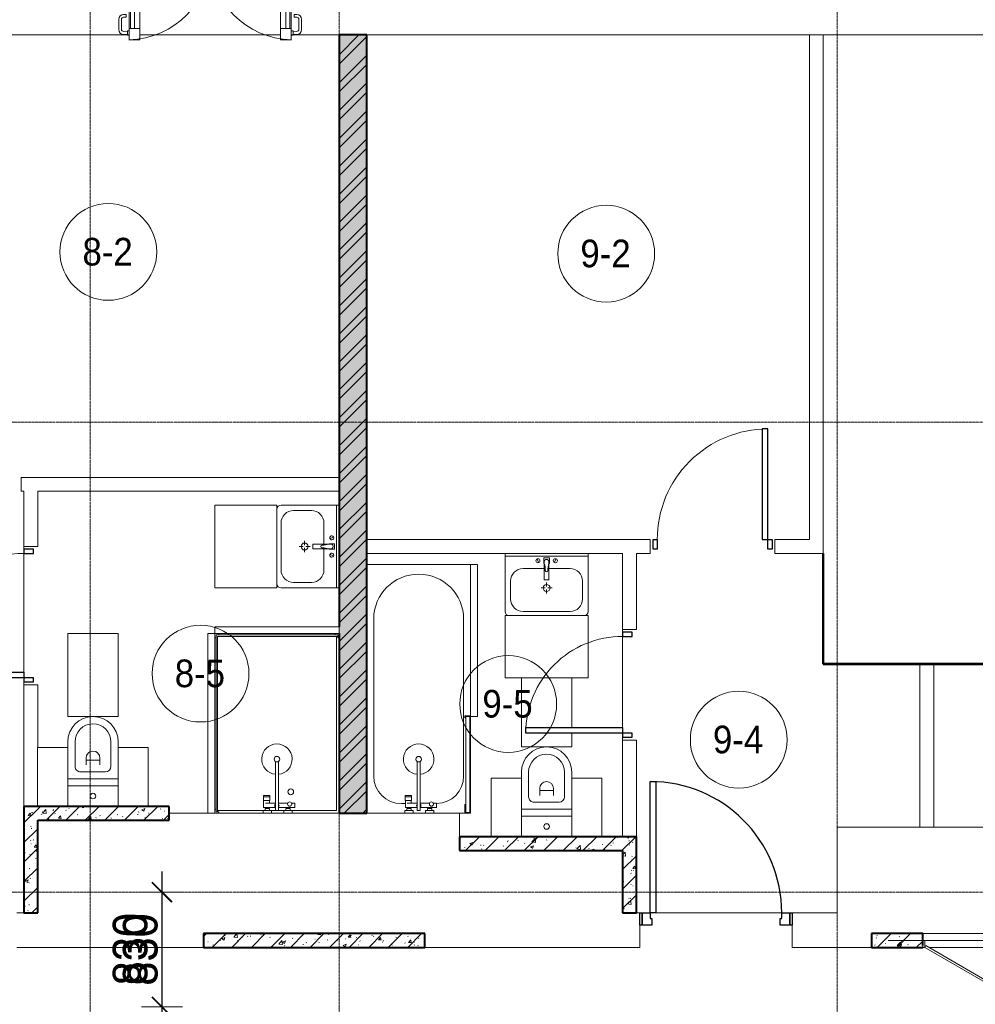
# Model space of a CAD drawing. Header units: millimetres. Extents: x 5617 to 106320, y 7718 to 217672.
# Tile 27 of 44: x 48077 to 54987, y 69989 to 77110. Entities that reach past the tile are written whole.
import ezdxf

# ---------------------------------------------------------------- set-up
doc = ezdxf.new("R2010")
doc.units = ezdxf.units.MM
doc.linetypes.add('ADSK_Линия сетки', pattern=[25, 20, -2.5, 0, -2.5])
doc.linetypes.add('Линия сетки', pattern=[25, 20, -2.5, 0, -2.5])
for name, color, linetype, lineweight in [('Двери', 7, 'Continuous', 18), ('Каркас несущий', 7, 'Continuous', 18), ('Каркас_Импост', 7, 'Continuous', 30), ('Марки помещений', 7, 'Continuous', 20), ('Мебель', 7, 'Continuous', 18), ('Монтажный зазор', 7, 'Continuous', 30), ('Оси', 7, 'Continuous', 9), ('Панели витража', 7, 'Continuous', 18), ('Панель', 7, 'Continuous', 30), ('Перекрытия', 7, 'Continuous', 18), ('Размеры', 7, 'Continuous', 9), ('Размеры-100', 7, 'Continuous', 9), ('Сантехнические приборы', 7, 'Continuous', 18), ('Стены', 7, 'Continuous', 18), ('Стены разрез', 7, 'Continuous', 40)]:
    doc.layers.add(name, color=color, linetype=linetype, lineweight=lineweight)
doc.styles.add('Arial', font='arial.ttf', dxfattribs={"width": 0.9, "height": 250})
doc.styles.add('Arial_4', font='arial.ttf', dxfattribs={"width": 0.9, "height": 200})
doc.dimstyles.new('Основной_2_5_мм', dxfattribs={"dimscale": 304.8, "dimtxt": 255.06485, "dimasz": 0.463911, "dimexe": 0.492126, "dimexo": 0.492126, "dimgap": 0.098425, "dimtad": 1, "dimdec": 0, "dimdsep": 46, "dimtxsty": 'Arial', "dimblk1": 'OBLIQUE', "dimblk2": 'OBLIQUE', "dimsah": 1, "dimcen": 0.09, "dimdle": 0.492126, "dimazin": 2, "dimtfac": 1, "dimtdec": 4, "dimtix": 1, "dimtmove": 1, "dimatfit": 3, "dimfxl": 1, "dimtvp": 1, "dimtolj": 1, "dimtzin": 0, "dimlwd": 20, "dimlwe": 20, "dimarcsym": 2})
doc.dimstyles.new('Основной_2_5_мм_1', dxfattribs={"dimscale": 304.8, "dimtxt": 255.06485, "dimasz": 0.463911, "dimexe": 0.492126, "dimexo": 0.492126, "dimgap": 0.098425, "dimtad": 1, "dimdec": 0, "dimdsep": 46, "dimtxsty": 'Arial', "dimblk1": 'OBLIQUE', "dimblk2": 'OBLIQUE', "dimsah": 1, "dimcen": 0.09, "dimdle": 0.492126, "dimazin": 2, "dimtfac": 1, "dimtdec": 4, "dimtix": 1, "dimtmove": 0, "dimatfit": 3, "dimfxl": 1, "dimtvp": 1, "dimtolj": 1, "dimtzin": 0, "dimlwd": 20, "dimlwe": 20, "dimarcsym": 2})
pattern_1 = [(50, (0, 0), (218.62117, -19.1268), [22.86, -251.46]), (355, (0, 0), (-42.2919, 229.2684), [18.288, -201.168]), (100.451, (18.22, -1.6), (176.33107, 210.13963), [19.428, -213.708]), (46.184, (0, 60.96), (325.29495, -50.4516), [34.29, -377.19]), (96.636, (27.1, 56.76), (284.883, 296.9127), [29.142, -320.562]), (351.184, (0, 60.96), (284.8858, 296.9107), [27.432, -301.752]), (21, (30.48, 45.72), (181.93753, -122.71832), [22.86, -251.46]), (326, (30.48, 45.72), (74.1622, 221.0262), [18.288, -201.168]), (71.451, (45.64, 35.5), (256.10035, 98.30526), [19.428, -213.708]), (37.5, (0, 0), (3.70639, 101.465895), [3.353, -195.377, 3.353, -200.863, -201.93]), (37.5, (0, 0), (3.70639, 101.465895), [-402.946, 3.353, -198.577]), (7.5, (0, 0), (80.18358, 120.21653), [3.353, -113.081, 3.353, -190.805, -76.962]), (7.5, (0, 0), (80.18358, 120.21653), [-310.591, 3.353, -73.609]), (327.5, (-67.97, 0), (162.70865, -6.87497), [3.353, -72.847, 3.353, -234.391, -315.468]), (327.5, (-67.97, 0), (162.70865, -6.87497), [-313.944, 3.353, -312.115]), (317.5, (-98.45, 0), (177.75468, 30.51183), [3.353, -95.707, 3.353, -154.534, -224.028]), (317.5, (-98.45, 0), (177.75468, 30.51183), [-256.946, 3.353, -220.675])]
pattern_2 = [(45, (0, 0), (-70.71068, 70.71068), [])]

# ---------------------------------------------------------------- blocks, each defined once
blk = doc.blocks.new('MR_Зона обслуживания - MR_Зона обслуживания-V5-МКСС_K1_L21_67_500_')
at = {"layer": 'Мебель', "color": 254, "lineweight": 9, "true_color": 0xcccccc}
for p, q in [((182.5, 0), (-182.5, 0)), ((-182.5, 0), (-182.5, -100)), ((182.5, -500), (182.5, 0)), ((-182.5, -140), (-182.5, -500))]:
    blk.add_line(p, q, dxfattribs=at)
blk = doc.blocks.new('MR_Зона обслуживания - MR_Зона обслуживания-2560065-МКСС_K1_L21_67_500_')
at = {"layer": 'Мебель', "color": 254, "lineweight": 9, "true_color": 0xcccccc}
for p, q in [((-108.75, 0), (-108.75, -425)), ((108.75, -425), (108.75, 0)), ((-108.75, -425), (108.75, -425))]:
    blk.add_line(p, q, dxfattribs=at)
blk = doc.blocks.new('MR_Зона обслуживания - MR_Зона обслуживания-2560092-МКСС_K1_L21_67_500_')
at = {"layer": 'Мебель', "color": 254, "lineweight": 9, "true_color": 0xcccccc}
for p, q in [((550, 50), (-550, 50)), ((-550, 50), (-550, 0)), ((-550, 0), (550, 0)), ((550, 0), (550, 50))]:
    blk.add_line(p, q, dxfattribs=at)
blk = doc.blocks.new('MR_Зона обслуживания - MR_Зона обслуживания-2560087-МКСС_K1_L21_67_500_')
at = {"layer": 'Мебель', "color": 254, "lineweight": 9, "true_color": 0xcccccc}
for p, q in [((300, 0), (-300, 0)), ((-300, 0), (-300, -450)), ((300, -450), (300, 0)), ((-300, -450), (300, -450))]:
    blk.add_line(p, q, dxfattribs=at)
blk = doc.blocks.new('MR_Зона обслуживания - MR_Зона обслуживания-2560074-МКСС_K1_L21_67_500_')
at = {"layer": 'Мебель', "color": 254, "lineweight": 9, "true_color": 0xcccccc}
for p, q in [((300, 450), (-300, 450)), ((-300, 450), (-300, 0)), ((300, 0), (300, 450)), ((-300, 0), (300, 0))]:
    blk.add_line(p, q, dxfattribs=at)
blk = doc.blocks.new('MR_Зона обслуживания - MR_Зона обслуживания-2560062-МКСС_K1_L21_67_500_')
at = {"layer": 'Мебель', "color": 254, "lineweight": 9, "true_color": 0xcccccc}
for p, q in [((182.5, 0), (-182.5, 0)), ((-182.5, 0), (-182.5, -600)), ((182.5, -600), (182.5, 0)), ((-182.5, -600), (182.5, -600))]:
    blk.add_line(p, q, dxfattribs=at)
blk = doc.blocks.new('MR_Зона обслуживания - MR_Зона обслуживания-2560081-МКСС_K1_L21_67_500_')
at = {"layer": 'Мебель', "color": 254, "lineweight": 9, "true_color": 0xcccccc}
for p, q in [((450, 50), (-450, 50)), ((-450, 50), (-450, 0)), ((-450, 0), (450, 0)), ((450, 0), (450, 50))]:
    blk.add_line(p, q, dxfattribs=at)
blk = doc.blocks.new('MR_Зона обслуживания - MR_Зона обслуживания-2638959-МКСС_K1_L21_67_500_')
at = {"layer": 'Мебель', "color": 254, "lineweight": 9, "true_color": 0xcccccc}
for p, q in [((650, 50), (-650, 50)), ((-650, 50), (-650, 0)), ((-650, 0), (650, 0)), ((650, 0), (650, 50))]:
    blk.add_line(p, q, dxfattribs=at)
blk = doc.blocks.new('A_DOR_Door - Вн_3_Одинарная_800x2100-2943060-МКСС_K1_L21_67_500_')
at = {"layer": 'Двери', "color": 254, "lineweight": 30, "true_color": 0xcccccc}
for p, q in [((-350, 50), (-350, 750)), ((-350, 750), (-310, 750)), ((-350, 50), (-350, 750)), ((-310, 750), (-310, 50)), ((-380, 50), (-380, -20)), ((-350, 50), (-380, 50)), ((-310, 50), (-350, 50)), ((-350, -20), (-350, 50)), ((380, 50), (350, 50)), ((350, 50), (350, -20)), ((380, -20), (380, 50)), ((-380, -20), (-350, -20)), ((350, -20), (380, -20))]:
    blk.add_line(p, q, dxfattribs=at)
at = {"layer": 'Двери', "color": 254, "lineweight": 9, "true_color": 0xe5e5e5}
blk.add_arc((-350, 50), 700, 360, 90, dxfattribs=at)
blk = doc.blocks.new('A_DOR_Door - Вн_3_Одинарная_900x2100-2944626-МКСС_K1_L21_67_500_')
at = {"layer": 'Двери', "color": 254, "lineweight": 30, "true_color": 0xcccccc}
for p, q in [((-430, 20), (-400, 20)), ((-430, -50), (-430, 20)), ((-400, 20), (-400, -50)), ((400, -50), (400, 20)), ((400, 20), (430, 20)), ((430, 20), (430, -50)), ((-400, -50), (-430, -50)), ((-400, -50), (-400, -850)), ((-360, -50), (-400, -50)), ((-400, -50), (-400, -850)), ((-360, -850), (-360, -50)), ((430, -50), (400, -50)), ((-400, -850), (-360, -850))]:
    blk.add_line(p, q, dxfattribs=at)
at = {"layer": 'Двери', "color": 254, "lineweight": 9, "true_color": 0xe5e5e5}
blk.add_arc((-400, -50), 800, 270, 0, dxfattribs=at)
blk = doc.blocks.new('A_DOR_Door - Вн_3_Одинарная_1000x2100-2943329-МКСС_K1_L21_67_500_')
at = {"layer": 'Двери', "color": 254, "lineweight": 30, "true_color": 0xcccccc}
for p, q in [((-450, 50), (-450, 950)), ((-450, 950), (-410, 950)), ((-450, 50), (-450, 950)), ((-410, 950), (-410, 50)), ((-480, 50), (-480, -20)), ((-450, 50), (-480, 50)), ((-410, 50), (-450, 50)), ((-450, -20), (-450, 50)), ((480, 50), (450, 50)), ((450, 50), (450, -20)), ((480, -20), (480, 50)), ((-480, -20), (-450, -20)), ((450, -20), (480, -20))]:
    blk.add_line(p, q, dxfattribs=at)
at = {"layer": 'Двери', "color": 254, "lineweight": 9, "true_color": 0xe5e5e5}
blk.add_arc((-450, 50), 900, 360, 90, dxfattribs=at)
blk = doc.blocks.new('101_Дверь_Однопольная - _НЧ_Мет_900х2100_Квартира_Пр-3607124-МКСС_K1_L21_67_500_')
at = {"layer": 'Каркас_Импост', "color": 254, "true_color": 0xcccccc}
for p, q in [((-535, 125), (-475, 125)), ((-535, 35), (-535, 125)), ((-475, 125), (-475, 85)), ((-475, 85), (-465, 85)), ((-465, 85), (-465, 35)), ((465, 85), (475, 85)), ((465, 35), (465, 85)), ((475, 125), (535, 125)), ((475, 85), (475, 125)), ((535, 125), (535, 35)), ((-465, 35), (-535, 35)), ((535, 35), (465, 35))]:
    blk.add_line(p, q, dxfattribs=at)
at = {"layer": 'Монтажный зазор', "color": 254, "true_color": 0xcccccc}
for p, q in [((-550, 125), (-535, 125)), ((-550, 35), (-550, 125)), ((-535, 125), (-535, 35)), ((535, 35), (535, 125)), ((535, 125), (550, 125)), ((550, 125), (550, 35)), ((-535, 35), (-550, 35)), ((550, 35), (535, 35))]:
    blk.add_line(p, q, dxfattribs=at)
at = {"layer": 'Панель', "color": 254, "true_color": 0xcccccc}
for p, q in [((-475, 1075), (-435, 1075)), ((-475, 125), (-475, 1075)), ((-435, 1075), (-435, 125)), ((-435, 125), (-475, 125))]:
    blk.add_line(p, q, dxfattribs=at)
blk.add_arc((-475, 125), 950, 0, 90, dxfattribs=at)
blk = doc.blocks.new('101_Лючок доступа_Двупольный - ЛД_П_1150х2100-3931466-МКСС_K1_L21_67_500_')
at = {"layer": 'Двери', "color": 254, "true_color": 0xcccccc}
for p, q in [((-75, 330), (-560, 50)), ((-552.5, 37), (-67.5, 317)), ((-67.5, 317), (-75, 330)), ((75, 330), (67.5, 317)), ((67.5, 317), (552.5, 37)), ((560, 50), (75, 330)), ((-560, 50), (-575, 50)), ((-560, 50), (-552.5, 37)), ((0, 50), (-530, 50)), ((530, 50), (0, 50)), ((552.5, 37), (560, 50)), ((575, 50), (560, 50)), ((575, -50), (-575, -50))]:
    blk.add_line(p, q, dxfattribs=at)
at = {"layer": 'Каркас_Импост', "color": 254, "lineweight": 18, "true_color": 0xcccccc}
for p, q in [((-575, 50), (-560, 50)), ((-575, 50), (-575, 0)), ((-575, 0), (-560, 0)), ((-560, 50), (-560, 0)), ((575, 50), (560, 50)), ((560, 50), (560, 0)), ((560, 0), (575, 0)), ((575, 50), (575, 0))]:
    blk.add_line(p, q, dxfattribs=at)
blk = doc.blocks.new('ПР - 1600_100_Оп1500-250-3956316-МКСС_K1_L21_67_500_')
at = {"layer": 'Каркас несущий', "color": 254, "true_color": 0xffcccc}
blk.add_line((-1050, 0), (2300, 0), dxfattribs=at)
blk.add_line((-1050, 0), (2300, 0), dxfattribs=at)
blk = doc.blocks.new('MR_Унитаз напольный - Санузел с ванной-2499601-МКСС_K1_L21_67_500_')
at = {"layer": 'Сантехнические приборы', "color": 253, "true_color": 0xaaaaaa}
for p, q in [((-182.5, 200), (-182.5, 50)), ((182.5, 200), (-182.5, 200)), ((182.5, 50), (182.5, 200)), ((-182.5, 50), (182.5, 50)), ((182.5, 50), (-182.5, 50)), ((-182.5, 50), (-182.5, 0)), ((-182.5, 0), (182.5, 0)), ((182.5, 0), (182.5, 50)), ((182.5, 0), (-182.5, 0)), ((-182.5, 0), (-182.5, -267.5)), ((-90, -50), (90, -50)), ((182.5, -267.5), (182.5, 0)), ((-130, -267.5), (-130, -90)), ((-50, -150), (-50, -100)), ((-50, -135), (50, -135)), ((50, -100), (50, -150)), ((130, -90), (130, -267.5))]:
    blk.add_line(p, q, dxfattribs=at)
for centre, radius, start, end in [((0, 125), 20, 0, 180), ((0, 125), 20, 180, 0), ((-90, -90), 40, 90, 180), ((90, -90), 40, 360, 90), ((0, -150), 50, 180, 0), ((0, -267.5), 182.5, 180, 360), ((0, -267.5), 130, 180, 0)]:
    blk.add_arc(centre, radius, start, end, dxfattribs=at)
blk = doc.blocks.new('MR_Ванна - Санузел с ванной_1800x750-2560090-МКСС_K1_L21_67_500_')
at = {"layer": 'Сантехнические приборы', "color": 253, "true_color": 0xaaaaaa}
for p, q in [((-900, 0), (-900, 750)), ((-900, 750), (195.1, 750)), ((210, 750.1), (195, 750.1)), ((195, 750.1), (195, 710)), ((200, 715), (200, 745.1)), ((200, 745.1), (210, 745.1)), ((200, 745.1), (200, 715)), ((895, 745.1), (200, 745.1)), ((210, 715), (200, 715)), ((200, 715), (895, 715)), ((210, 745.1), (210, 750.1)), ((210, 750), (885, 750)), ((210, 710), (210, 715)), ((895, 715), (835, 715)), ((835, 715), (835, 710)), ((900, 750), (885, 750)), ((885, 750), (885, 745.1)), ((885, 745.1), (895, 745.1)), ((895, 745.1), (895, 715)), ((895, 715), (895, 745.1)), ((900, 710), (900, 750)), ((630, 700), (-505, 700)), ((195, 710), (210, 710)), ((835, 710), (900, 710)), ((900, 710), (900, 484.8)), ((826.3, 504.1), (858, 504.1)), ((826.3, 480.7), (826.3, 504.1)), ((858, 504.1), (858, 386.3)), ((826.3, 386.3), (826.3, 453.7)), ((858, 468.3), (866, 468.3)), ((858, 441.4), (858, 468.3)), ((866, 441.4), (858, 441.4)), ((866, 471), (880, 471)), ((866, 439), (866, 471)), ((866, 468.3), (866, 441.4)), ((880, 439), (866, 439)), ((880, 484.8), (900, 484.8)), ((880, 425), (880, 484.8)), ((880, 471), (880, 439)), ((900, 484.8), (900, 425)), ((524.9, 386.3), (880, 386.3)), ((880, 363.7), (524.9, 363.7)), ((826.3, 291.7), (826.3, 363.7)), ((858, 363.7), (858, 291.7)), ((900, 425), (880, 425)), ((880, 386.3), (880, 363.7)), ((900, 425), (900, 335)), ((770.9, 276.9), (770.9, 323.9)), ((770.9, 323.9), (780, 323.9)), ((780, 276.9), (780, 323.9)), ((780, 323.9), (807.5, 323.9)), ((780, 323.9), (780, 276.9)), ((807.5, 323.9), (807.5, 276.9)), ((807.5, 278.8), (807.5, 321.6)), ((807.5, 321.6), (826.3, 321.6)), ((858, 291.7), (858, 318.6)), ((858, 318.6), (866, 318.6)), ((858, 291.7), (858, 278.8)), ((866, 291.7), (858, 291.7)), ((866, 289), (866, 321)), ((866, 321), (880, 321)), ((866, 318.6), (866, 291.7)), ((880, 289), (866, 289)), ((880, 275.2), (880, 335)), ((880, 335), (900, 335)), ((880, 321), (880, 289)), ((900, 335), (900, 275.2)), ((780, 276.9), (770.9, 276.9)), ((807.5, 276.9), (780, 276.9)), ((858, 278.8), (807.5, 278.8)), ((830, 250), (830, 278.8)), ((900, 275.2), (880, 275.2)), ((900, 275.2), (900, 0)), ((900, 0), (-900, 0)), ((-505, 50), (630, 50))]:
    blk.add_line(p, q, dxfattribs=at)
for centre, radius, start, end in [((-505, 375), 325, 90, 270), ((630, 500), 200, 1.18568, 90), ((508.5, 375), 110, 5.91598, 354.08402), ((832.8, 467.2), 15, 90, 270), ((832.8, 467.2), 15, 244.04828, 115.95172), ((832.8, 467.2), 15, 270, 90), ((508.5, 375), 20, 90, 270), ((508.5, 375), 20, 270, 90), ((508.5, 375), 20, 325.4667, 34.5333), ((843.9, 375), 15.5, 47.00933, 132.99067), ((843.9, 375), 15.5, 227.00933, 312.99067), ((630, 250), 200, 270, 360)]:
    blk.add_arc(centre, radius, start, end, dxfattribs=at)
blk = doc.blocks.new('MR_Тумба-Умывальник с зеркалом - Тумба-умывальник_600-2560085-МКСС_K1_L21_67_500_')
at = {"layer": 'Сантехнические приборы', "color": 253, "true_color": 0xaaaaaa}
for p, q in [((-300, 0), (-300, -420)), ((300, 0), (-300, 0)), ((300, -420), (300, 0)), ((-300, -20), (300, -20)), ((-69.7, -39.8), (-55.6, -66.3)), ((20, -33.1), (-20, -33.1)), ((-20, -33.1), (-20, -73.1)), ((-17, -60), (-17, -73.1)), ((17, -73.1), (17, -60)), ((20, -73.1), (20, -33.1)), ((69.7, -39.8), (55.6, -66.3)), ((-17, -110), (-170, -110)), ((-20, -73.1), (-17, -73.1)), ((-17, -73.1), (-17, -187.9)), ((17, -187.9), (17, -73.1)), ((17, -73.1), (20, -73.1)), ((170, -110), (17, -110)), ((-260, -200), (-260, -330)), ((-14, -190.9), (14, -190.9)), ((0, -210), (0, -240)), ((260, -330), (260, -200)), ((-10, -250), (-40, -250)), ((0, -290), (0, -260)), ((40, -250), (10, -250)), ((-170, -420), (170, -420)), ((-270, -450), (270, -450))]:
    blk.add_line(p, q, dxfattribs=at)
for centre, radius, start, end in [((-62.7, -53.1), 15, 360, 180), ((-62.7, -53.1), 15, 180, 360), ((0, -60), 17, 360, 180), ((62.7, -53.1), 15, 360, 180), ((62.7, -53.1), 15, 180, 360), ((-170, -200), 90, 90, 180), ((-217.6, -129.9), 208.5, 1.5946, 15.81769), ((0, -124.1), 9.19, 180, 360), ((217.6, -129.9), 208.5, 164.18231, 178.4054), ((170, -200), 90, 360, 90), ((-14, -187.9), 3, 180, 270), ((-14, -187.9), 3, 195, 255), ((14, -187.9), 3, 270, 0), ((14, -187.9), 3, 285, 345), ((0, -250), 25, 0, 180), ((0, -250), 25, 180, 0), ((-170, -330), 90, 180, 270), ((170, -330), 90, 270, 360), ((-270, -420), 30, 180, 270), ((270, -420), 30, 270, 360)]:
    blk.add_arc(centre, radius, start, end, dxfattribs=at)
blk = doc.blocks.new('MR_Тумба-Умывальник с зеркалом - Тумба-умывальник_600-2560072-МКСС_K1_L21_67_500_')
at = {"layer": 'Сантехнические приборы', "color": 253, "true_color": 0xaaaaaa}
for p, q in [((-270, 450), (270, 450)), ((-300, 0), (-300, 420)), ((-170, 420), (170, 420)), ((300, 420), (300, 0)), ((-260, 200), (-260, 330)), ((0, 290), (0, 260)), ((260, 330), (260, 200)), ((-10, 250), (-40, 250)), ((0, 210), (0, 240)), ((40, 250), (10, 250)), ((-17, 73.1), (-17, 187.9)), ((-14, 190.9), (14, 190.9)), ((17, 187.9), (17, 73.1)), ((-17, 110), (-170, 110)), ((-20, 73.1), (-17, 73.1)), ((-20, 33.1), (-20, 73.1)), ((-17, 60), (-17, 73.1)), ((170, 110), (17, 110)), ((17, 73.1), (17, 60)), ((17, 73.1), (20, 73.1)), ((20, 73.1), (20, 33.1)), ((-300, 20), (300, 20)), ((300, 0), (-300, 0)), ((-69.7, 39.8), (-55.6, 66.3)), ((20, 33.1), (-20, 33.1)), ((69.7, 39.8), (55.6, 66.3))]:
    blk.add_line(p, q, dxfattribs=at)
for centre, radius, start, end in [((-270, 420), 30, 90, 180), ((270, 420), 30, 0, 90), ((-170, 330), 90, 90, 180), ((170, 330), 90, 0, 90), ((0, 250), 25, 360, 180), ((0, 250), 25, 180, 360), ((-170, 200), 90, 180, 270), ((-14, 187.9), 3, 90, 180), ((-14, 187.9), 3, 105, 165), ((14, 187.9), 3, 0, 90), ((14, 187.9), 3, 15, 75), ((170, 200), 90, 270, 0), ((-217.6, 129.9), 208.5, 344.18231, 358.4054), ((0, 124.1), 9.19, 0, 180), ((217.6, 129.9), 208.5, 181.5946, 195.81769), ((-62.7, 53.1), 15, 0, 180), ((-62.7, 53.1), 15, 180, 0), ((0, 60), 17, 180, 0), ((62.7, 53.1), 15, 0, 180), ((62.7, 53.1), 15, 180, 0)]:
    blk.add_arc(centre, radius, start, end, dxfattribs=at)
blk = doc.blocks.new('MR_Душевой поддон - Санузел с душем_900х1300-2638956-МКСС_K1_L21_67_500_')
at = {"layer": 'Сантехнические приборы', "color": 253, "true_color": 0xaaaaaa}
for p, q in [((-70, 1300), (-100, 1300)), ((-100, 1300), (-100, 1270)), ((-90, 1270), (-90, 1290)), ((-90, 1290), (-70, 1290)), ((790, 1290), (-90, 1290)), ((-90, 1290), (-90, 10)), ((-70, 1300), (770, 1300)), ((-70, 1290), (-70, 1300)), ((800, 1300), (770, 1300)), ((770, 1300), (770, 1290)), ((770, 1290), (790, 1290)), ((790, 1290), (790, 1270)), ((790, 1280), (790, 1290)), ((800, 1270), (800, 1300)), ((-100, 30), (-100, 1270)), ((-100, 1270), (-90, 1270)), ((-80, 10), (-80, 1280)), ((-80, 1280), (790, 1280)), ((780, 1280), (780, 20)), ((790, 1270), (800, 1270)), ((800, 1270), (800, 0)), ((338.7, 20), (338.7, 375.1)), ((361.3, 375.1), (361.3, 20)), ((251.9, 129.1), (298.9, 129.1)), ((251.9, 120), (251.9, 129.1)), ((251.9, 120), (298.9, 120)), ((251.9, 92.5), (251.9, 120)), ((298.9, 120), (251.9, 120)), ((298.9, 92.5), (251.9, 92.5)), ((253.8, 92.5), (296.6, 92.5)), ((253.8, 42), (253.8, 92.5)), ((266.7, 73.7), (338.7, 73.7)), ((296.6, 92.5), (296.6, 73.7)), ((298.9, 129.1), (298.9, 120)), ((298.9, 120), (298.9, 92.5)), ((361.3, 73.7), (428.7, 73.7)), ((455.7, 73.7), (479.1, 73.7)), ((479.1, 73.7), (479.1, 42)), ((-100, 30), (-100, 0)), ((-90, 30), (-100, 30)), ((-90, 10), (-90, 30)), ((-70, 10), (-90, 10)), ((-90, 10), (-80, 10)), ((250.2, 20), (-80, 20)), ((-70, 0), (-70, 10)), ((250.2, 0), (-70, 0)), ((250.2, 20), (310, 20)), ((250.2, 0), (250.2, 20)), ((266.7, 42), (253.8, 42)), ((264, 34), (296, 34)), ((264, 20), (264, 34)), ((296, 20), (264, 20)), ((338.7, 42), (266.7, 42)), ((266.7, 42), (293.6, 42)), ((266.7, 34), (266.7, 42)), ((293.6, 34), (266.7, 34)), ((293.6, 42), (293.6, 34)), ((296, 34), (296, 20)), ((338.7, 20), (310, 20)), ((310, 20), (310, 0)), ((400, 0), (310, 0)), ((361.3, 20), (338.7, 20)), ((479.1, 42), (361.3, 42)), ((400, 20), (361.3, 20)), ((400, 0), (400, 20)), ((400, 20), (459.8, 20)), ((414, 20), (414, 34)), ((414, 34), (446, 34)), ((446, 20), (414, 20)), ((416.4, 34), (416.4, 42)), ((416.4, 42), (443.3, 42)), ((443.3, 34), (416.4, 34)), ((443.3, 42), (443.3, 34)), ((446, 34), (446, 20)), ((780, 20), (459.8, 20)), ((459.8, 20), (459.8, 0)), ((800, 0), (459.8, 0)), ((-100, 0), (-70, 0)), ((310, 0), (250.2, 0)), ((459.8, 0), (400, 0))]:
    blk.add_line(p, q, dxfattribs=at)
for centre, radius, start, end in [((350, 391.5), 110, 275.91598, 264.08402), ((350, 391.5), 20, 0, 180), ((350, 391.5), 20, 180, 0), ((350, 391.5), 20, 235.4667, 304.5333), ((450, 155.2), 20.9, 360, 180), ((450, 155.2), 20.9, 180, 360), ((442.2, 67.2), 15, 0, 180), ((442.2, 67.2), 15, 154.04828, 25.95172), ((350, 56.1), 15.5, 137.00933, 222.99067), ((350, 56.1), 15.5, 317.00933, 42.99067), ((442.2, 67.2), 15, 180, 0)]:
    blk.add_arc(centre, radius, start, end, dxfattribs=at)
blk = doc.blocks.new('135_SLK_K1_AR_rvt-1-МКСС_K1_L21_67_500_')
at = {"layer": 'Стены разрез', "lineweight": 9, "true_color": 0xcccccc}
h = blk.add_hatch(dxfattribs=at)
h.set_pattern_fill('FP_1', color=254, style=0, pattern_type=2)
h.set_pattern_definition(pattern_1)
h.paths.add_polyline_path([(35950, 71370), (36150, 71370), (36150, 77000), (35950, 77000), (35950, 71440)])
h = blk.add_hatch(dxfattribs=at)
h.set_pattern_fill('FP_2', color=254, style=0, pattern_type=2)
h.set_pattern_definition([(45, (0, 0), (-101.02788, 101.02788), []), (45, (67.35, 0), (-101.02788, 101.02788), [])])
h.paths.add_polyline_path([(35950, 71370), (36150, 71370), (36150, 77000), (35950, 77000), (35950, 71440)])
h = blk.add_hatch(dxfattribs=at)
h.set_pattern_fill('FP_1', color=254, style=0, pattern_type=2)
h.set_pattern_definition(pattern_1)
h.paths.add_polyline_path([(33770, 70650), (33770, 71420), (33670, 71420), (33670, 70650)])
h = blk.add_hatch(dxfattribs=at)
h.set_pattern_fill('FP_3', color=254, style=0, pattern_type=2)
h.set_pattern_definition(pattern_2)
h.paths.add_polyline_path([(33770, 70650), (33770, 71420), (33670, 71420), (33670, 70650)])
h = blk.add_hatch(dxfattribs=at)
h.set_pattern_fill('FP_1', color=254, style=0, pattern_type=2)
h.set_pattern_definition(pattern_1)
h.paths.add_polyline_path([(33770, 71320), (34720, 71320), (34720, 71420), (33770, 71420)])
h = blk.add_hatch(dxfattribs=at)
h.set_pattern_fill('FP_3', color=254, style=0, pattern_type=2)
h.set_pattern_definition(pattern_2)
h.paths.add_polyline_path([(33770, 71320), (34720, 71320), (34720, 71420), (33770, 71420)])
h = blk.add_hatch(dxfattribs=at)
h.set_pattern_fill('FP_1', color=254, style=0, pattern_type=2)
h.set_pattern_definition(pattern_1)
h.paths.add_polyline_path([(38100, 71100), (38100, 71200), (36820, 71200), (36820, 71100), (38000, 71100)])
h = blk.add_hatch(dxfattribs=at)
h.set_pattern_fill('FP_3', color=254, style=0, pattern_type=2)
h.set_pattern_definition(pattern_2)
h.paths.add_polyline_path([(38100, 71100), (38100, 71200), (36820, 71200), (36820, 71100), (38000, 71100)])
h = blk.add_hatch(dxfattribs=at)
h.set_pattern_fill('FP_1', color=254, style=0, pattern_type=2)
h.set_pattern_definition(pattern_1)
h.paths.add_polyline_path([(38100, 70650), (38100, 71100), (38000, 71100), (38000, 70650)])
h = blk.add_hatch(dxfattribs=at)
h.set_pattern_fill('FP_3', color=254, style=0, pattern_type=2)
h.set_pattern_definition(pattern_2)
h.paths.add_polyline_path([(38100, 70650), (38100, 71100), (38000, 71100), (38000, 70650)])
h = blk.add_hatch(dxfattribs=at)
h.set_pattern_fill('FP_1', color=254, style=0, pattern_type=2)
h.set_pattern_definition(pattern_1)
h.paths.add_polyline_path([(36570, 70400), (36570, 70500), (34970, 70500), (34970, 70400), (35899.8, 70400)])
h = blk.add_hatch(dxfattribs=at)
h.set_pattern_fill('FP_3', color=254, style=0, pattern_type=2)
h.set_pattern_definition(pattern_2)
h.paths.add_polyline_path([(36570, 70400), (36570, 70500), (34970, 70500), (34970, 70400), (35899.8, 70400)])
h = blk.add_hatch(dxfattribs=at)
h.set_pattern_fill('FP_1', color=254, style=0, pattern_type=2)
h.set_pattern_definition(pattern_1)
h.paths.add_polyline_path([(43820, 70400), (43820, 70500), (43020, 70500), (43020, 70400)])
h.paths.add_polyline_path([(41320, 70400), (41420, 70400), (41420, 70500), (41320, 70500), (41320, 70413)])
h.paths.add_polyline_path([(39800, 70400), (40170, 70400), (40170, 70500), (39800, 70500), (39800, 70413)])
h = blk.add_hatch(dxfattribs=at)
h.set_pattern_fill('FP_3', color=254, style=0, pattern_type=2)
h.set_pattern_definition(pattern_2)
h.paths.add_polyline_path([(43820, 70400), (43820, 70500), (43020, 70500), (43020, 70400)])
h.paths.add_polyline_path([(41320, 70400), (41420, 70400), (41420, 70500), (41320, 70500), (41320, 70413)])
h.paths.add_polyline_path([(39800, 70400), (40170, 70400), (40170, 70500), (39800, 70500), (39800, 70413)])
at = {"layer": 'Перекрытия', "color": 254, "true_color": 0xcccccc}
for p, q in [((34432.5, 77000), (32550, 77000)), ((35527, 77000), (34508, 77000)), ((35950, 77000), (35602.5, 77000)), ((39350, 77000), (36150, 77000)), ((41632.5, 77000), (39450, 77000)), ((33670, 73300), (33670, 73280)), ((33670, 73280), (33670, 73300)), ((33670, 73250), (33670, 72390)), ((33670, 72390), (33670, 73250)), ((38000, 72680), (38000, 72700)), ((38000, 72700), (38000, 72680)), ((38000, 71990), (38000, 72650)), ((38000, 72650), (38000, 71990)), ((33670, 72320), (33670, 72300)), ((33670, 72300), (33670, 72320)), ((38000, 71900), (38000, 71920)), ((38000, 71920), (38000, 71900)), ((34720, 71370), (35000, 71370)), ((35050, 71370), (35950, 71370)), ((36150, 71370), (36720, 71370)), ((36720, 71370), (36820, 71370)), ((36820, 71370), (36820, 71200)), ((39550, 70650), (39550, 71270)), ((39550, 71270), (40150, 71270)), ((40250, 71270), (42650, 71270)), ((33620, 70650), (33670, 70650)), ((38100, 70650), (38125, 70650)), ((38240, 70650), (39150, 70650)), ((39150, 70650), (38240, 70650)), ((39225, 70650), (39550, 70650)), ((38125, 70560), (38125, 70400)), ((39225, 70400), (39225, 70560)), ((34970, 70400), (33620, 70400)), ((38125, 70400), (36570, 70400)), ((39800, 70400), (39225, 70400))]:
    blk.add_line(p, q, dxfattribs=at)
at = {"layer": 'Стены', "color": 254, "true_color": 0xcccccc}
for p, q in [((39350, 73350), (39350, 77000)), ((39450, 77000), (39350, 77000)), ((39450, 77000), (39450, 73250)), ((33650, 73800), (33670, 73800)), ((33650, 73800), (33650, 73700)), ((33670, 73800), (35950, 73800)), ((33670, 73700), (33650, 73700)), ((33670, 73300), (33670, 73700)), ((33770, 73700), (33770, 73300)), ((35950, 73700), (33770, 73700)), ((33670, 73300), (33770, 73300)), ((36150, 73350), (38000, 73350)), ((38100, 73350), (38000, 73350)), ((38100, 73350), (38200, 73350)), ((38200, 73250), (38200, 73350)), ((39100, 73350), (39350, 73350)), ((39100, 73350), (39100, 73250)), ((38000, 73250), (36150, 73250)), ((38000, 72700), (38000, 73250)), ((38200, 73250), (38100, 73250)), ((38100, 73250), (38100, 72700)), ((39350, 73250), (39100, 73250)), ((39350, 73250), (39450, 73250)), ((38000, 72700), (38100, 72700)), ((40150, 71270), (40150, 72450)), ((40250, 72450), (40150, 72450)), ((40250, 72450), (40250, 71270)), ((33670, 71420), (33670, 72300)), ((33770, 72300), (33670, 72300)), ((33770, 72300), (33770, 71845)), ((38000, 71200), (38000, 71900)), ((38100, 71900), (38000, 71900)), ((38100, 71900), (38100, 71200)), ((40250, 71270), (40150, 71270)), ((40170, 70500), (41320, 70500))]:
    blk.add_line(p, q, dxfattribs=at)
at = {"layer": 'Стены разрез', "color": 254, "true_color": 0xcccccc}
for p, q in [((35950, 77000), (35950, 72720)), ((36150, 77000), (35950, 77000)), ((36150, 71370), (36150, 77000)), ((39449.6, 73250), (39449.6, 72450.4)), ((39450.4, 73250), (39449.6, 73250)), ((39450.4, 72450.4), (39450.4, 73250)), ((35950, 72670), (35950, 71370)), ((39449.6, 72450.4), (39449.6, 72449.6)), ((39449.6, 72449.6), (42650, 72449.6)), ((42650, 72450.4), (39450.4, 72450.4)), ((33670, 71420), (33670, 70650)), ((33770, 71420), (33670, 71420)), ((34720, 71420), (33770, 71420)), ((34720, 71320), (34720, 71420)), ((35950, 71370), (36150, 71370)), ((33770, 71320), (34720, 71320)), ((33770, 70650), (33770, 71320)), ((38100, 71200), (36820, 71200)), ((36820, 71200), (36820, 71100)), ((38100, 71100), (38100, 71200)), ((36820, 71100), (38000, 71100)), ((38000, 71100), (38000, 70650)), ((38100, 70650), (38100, 71100)), ((33670, 70650), (33770, 70650)), ((38000, 70650), (38100, 70650)), ((36570, 70500), (34970, 70500)), ((34970, 70500), (34970, 70400)), ((36570, 70400), (36570, 70500)), ((40170, 70500), (39800, 70500)), ((39800, 70500), (39800, 70400)), ((40170, 70415), (40170, 70500)), ((34970, 70400), (36570, 70400)), ((39800, 70400), (40170, 70400))]:
    blk.add_line(p, q, dxfattribs=at)
at = {"layer": 'Двери', "color": 254, "lineweight": 18, "true_color": 0xcccccc}
for name, p, rotation in [('A_DOR_Door - Вн_3_Одинарная_900x2100-2944626-МКСС_K1_L21_67_500_', (38650, 73300), 180), ('A_DOR_Door - Вн_3_Одинарная_1000x2100-2943329-МКСС_K1_L21_67_500_', (33720, 72800), 89.99999999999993), ('A_DOR_Door - Вн_3_Одинарная_800x2100-2943060-МКСС_K1_L21_67_500_', (38050, 72300), 89.99999999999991), ('101_Лючок доступа_Двупольный - ЛД_П_1150х2100-3931466-МКСС_K1_L21_67_500_', (40745, 70450), 180)]:
    blk.add_blockref(name, p, dxfattribs=dict(at, rotation=rotation))
blk.add_blockref('101_Дверь_Однопольная - _НЧ_Мет_900х2100_Квартира_Пр-3607124-МКСС_K1_L21_67_500_', (38675, 70525), dxfattribs=at)
at = {"layer": 'Каркас несущий', "color": 254, "lineweight": 18, "true_color": 0xcccccc, "rotation": 180}
blk.add_blockref('ПР - 1600_100_Оп1500-250-3956316-МКСС_K1_L21_67_500_', (42220, 70450), dxfattribs=at)
at = {"layer": 'Мебель', "color": 254, "lineweight": 18, "true_color": 0xcccccc}
for name, p, rotation in [('MR_Зона обслуживания - MR_Зона обслуживания-2560074-МКСС_K1_L21_67_500_', (35500, 73300), 90.00000000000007), ('MR_Зона обслуживания - MR_Зона обслуживания-2560092-МКСС_K1_L21_67_500_', (36900, 72620), 270.0000000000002), ('MR_Зона обслуживания - MR_Зона обслуживания-2560062-МКСС_K1_L21_67_500_', (34170, 72070), 180), ('MR_Зона обслуживания - MR_Зона обслуживания-2638959-МКСС_K1_L21_67_500_', (35050, 72020), 90.00000000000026), ('MR_Зона обслуживания - MR_Зона обслуживания-V5-МКСС_K1_L21_67_500_', (37450, 71850), 180), ('MR_Зона обслуживания - MR_Зона обслуживания-2560065-МКСС_K1_L21_67_500_', (33878.7, 71420), 180), ('MR_Зона обслуживания - MR_Зона обслуживания-2560065-МКСС_K1_L21_67_500_', (34461.2, 71420), 180), ('MR_Зона обслуживания - MR_Зона обслуживания-2560065-МКСС_K1_L21_67_500_', (37158.7, 71200), 180), ('MR_Зона обслуживания - MR_Зона обслуживания-2560065-МКСС_K1_L21_67_500_', (37741.2, 71200), 180)]:
    blk.add_blockref(name, p, dxfattribs=dict(at, rotation=rotation))
for name, p in [('MR_Зона обслуживания - MR_Зона обслуживания-2560087-МКСС_K1_L21_67_500_', (37450, 72800)), ('MR_Зона обслуживания - MR_Зона обслуживания-2560081-МКСС_K1_L21_67_500_', (35500, 72670))]:
    blk.add_blockref(name, p, dxfattribs=at)
at = {"layer": 'Сантехнические приборы', "color": 253, "lineweight": 18, "true_color": 0xaaaaaa}
for name, p, rotation in [('MR_Тумба-Умывальник с зеркалом - Тумба-умывальник_600-2560072-МКСС_K1_L21_67_500_', (35950, 73300), 90.00000000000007), ('MR_Ванна - Санузел с ванной_1800x750-2560090-МКСС_K1_L21_67_500_', (36150, 72270), 270.0000000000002), ('MR_Унитаз напольный - Санузел с ванной-2499601-МКСС_K1_L21_67_500_', (34170, 71620), 180), ('MR_Унитаз напольный - Санузел с ванной-2499601-МКСС_K1_L21_67_500_', (37450, 71400), 180)]:
    blk.add_blockref(name, p, dxfattribs=dict(at, rotation=rotation))
for name, p in [('MR_Тумба-Умывальник с зеркалом - Тумба-умывальник_600-2560085-МКСС_K1_L21_67_500_', (37450, 73250)), ('MR_Душевой поддон - Санузел с душем_900х1300-2638956-МКСС_K1_L21_67_500_', (35150, 71370))]:
    blk.add_blockref(name, p, dxfattribs=at)
blk = doc.blocks.new('A_PAN_ALU_Door_Double - EXT_1_Double_EQ-7069135-МКСС_K1_L21_67_500_')
at = {"layer": 'Двери', "color": 254, "lineweight": 5, "true_color": 0xcccccc}
for p, q in [((-585, -169.2), (-585, -603.6)), ((-575.9, -169.2), (-547.2, -169.2)), ((-575.9, -169.2), (-575.9, -603.6)), ((-547.2, -603.6), (-547.2, -169.2)), ((-509.5, -603.6), (-509.5, -169.2)), ((509.5, -603.6), (509.5, -169.2)), ((547.2, -603.6), (547.2, -169.2)), ((575.9, -169.2), (547.2, -169.2)), ((575.9, -169.2), (575.9, -603.6)), ((585, -169.2), (585, -603.6)), ((-575.9, -603.6), (-547.2, -603.6)), ((575.9, -603.6), (547.2, -603.6))]:
    blk.add_line(p, q, dxfattribs=at)
at = {"layer": 'Двери', "color": 254, "lineweight": 5, "true_color": 0xe5e5e5}
for p, q in [((-661.4, -611.9), (-661.4, -537.8)), ((-641.4, -537.8), (-641.4, -610)), ((-626.4, -502.8), (-606.4, -502.8)), ((-606.4, -522.8), (-626.4, -522.8)), ((-606.4, -502.8), (-606.4, -522.8)), ((626.3, -502.8), (606.4, -502.8)), ((606.4, -502.8), (606.4, -522.8)), ((606.4, -522.8), (626.3, -522.8)), ((641.4, -537.8), (641.4, -610)), ((661.4, -611.9), (661.4, -537.8)), ((-625.8, -625), (-598.9, -624)), ((-598.9, -649.8), (-598.9, -622.2)), ((-596.4, -619.8), (-584.9, -619.8)), ((596.4, -619.8), (584.9, -619.8)), ((598.9, -649.8), (598.9, -622.2)), ((625.8, -625), (598.9, -624)), ((-598.9, -647.9), (-627.7, -646.9)), ((-584.9, -652.3), (-596.4, -652.3)), ((584.9, -652.3), (596.4, -652.3)), ((598.9, -647.9), (627.7, -646.9))]:
    blk.add_line(p, q, dxfattribs=at)
for centre, radius, start, end in [((-597.5, -87.6), 597.5, 270.93769, 0.70325), ((597.5, -87.6), 597.5, 179.29675, 269.06231), ((-626.4, -537.8), 35, 90, 180), ((-626.4, -537.8), 15, 90, 180), ((626.3, -537.8), 35, 0, 90), ((626.3, -537.8), 15, 0, 90), ((-626.4, -611.9), 35, 180, 267.80551), ((-626.4, -610), 15, 180, 272.19444), ((-596.4, -622.2), 2.5, 90, 179.99999), ((596.4, -622.2), 2.5, 0.00001, 90), ((626.3, -610), 15, 267.80556, 0), ((626.3, -611.9), 35, 272.19449, 0), ((-596.4, -649.8), 2.5, 179.99999, 270), ((596.4, -649.8), 2.5, 270, 0.00001)]:
    blk.add_arc(centre, radius, start, end, dxfattribs=at)
at = {"layer": 'Каркас_Импост', "color": 254, "lineweight": 5, "true_color": 0xcccccc}
for p, q in [((-509.5, -90.6), (-585, -90.6)), ((-585, -90.6), (-585, -169.2)), ((-509.5, -169.2), (-509.5, -90.6)), ((509.5, -90.6), (585, -90.6)), ((509.5, -169.2), (509.5, -90.6)), ((585, -90.6), (585, -169.2)), ((-585, -169.2), (-509.5, -169.2)), ((585, -169.2), (509.5, -169.2)), ((-509.5, -603.6), (-585, -603.6)), ((-585, -603.6), (-585, -685.1)), ((-509.5, -685.1), (-509.5, -603.6)), ((509.5, -603.6), (585, -603.6)), ((509.5, -685.1), (509.5, -603.6)), ((585, -603.6), (585, -685.1)), ((-585, -685.1), (-509.5, -685.1)), ((585, -685.1), (509.5, -685.1))]:
    blk.add_line(p, q, dxfattribs=at)
at = {"layer": 'Панели витража', "color": 254, "lineweight": 5, "true_color": 0xcccccc}
for p, q in [((-652.5, 0.5), (-597.5, 0.5)), ((-652.5, -75), (-652.5, 0.5)), ((-597.5, 0.5), (-597.5, -75)), ((597.5, -75), (597.5, 0)), ((597.5, 0), (652.5, 0)), ((652.5, 0), (652.5, -75)), ((-597.5, -75), (-652.5, -75)), ((652.5, -75), (597.5, -75))]:
    blk.add_line(p, q, dxfattribs=at)
blk = doc.blocks.new('135_SLK_K1_AR_FCD_rvt-1-МКСС_K1_L21_67_500_')
at = {"layer": 'Панели витража', "color": 254, "lineweight": 5, "true_color": 0xcccccc}
blk.add_blockref('A_PAN_ALU_Door_Double - EXT_1_Double_EQ-7069135-МКСС_K1_L21_67_500_', (35017.5, 77650), dxfattribs=at)
blk = doc.blocks.new('DIMBLOCK4-МКСС_K1_L21_67_500_')
at = {"layer": 'Размеры-100', "lineweight": 20, "transparency": 16777216}
for p, q in [((49105, 70950), (49105, 69820)), ((49105, 70800), (49055, 70800)), ((49105, 70800), (49255, 70800)), ((49105, 69970), (49055, 69970)), ((49105, 69970), (49255, 69970))]:
    blk.add_line(p, q, dxfattribs=at)
at = {"layer": 'Размеры-100', "lineweight": 40, "transparency": 16777216}
for p, q in [((49105, 70800), (49034.3, 70870.7)), ((49105, 70800), (49175.7, 70729.3)), ((49105, 69970), (49034.3, 70040.7)), ((49105, 69970), (49175.7, 69899.3))]:
    blk.add_line(p, q, dxfattribs=at)
at = {"layer": 'Размеры-100', "color": 0, "lineweight": 20, "transparency": 16777216, "insert": (48750.4, 70126), "char_height": 250, "width": 621.573, "attachment_point": 1, "rotation": 90, "line_spacing_factor": 0.941778, "style": 'Arial'}
blk.add_mtext('830', dxfattribs=at)
blk = doc.blocks.new('_Oblique')
at = {"color": 0, "linetype": 'ByBlock', "lineweight": -2}
blk.add_line((-0.5, -0.5), (0.5, 0.5), dxfattribs=at)
blk = doc.blocks.new('050_Марка_Помещение - Номер-620969-МКСС_K1_L21_67_500_')
at = {"layer": 'Марки помещений'}
blk.add_circle((0, 0), 3.5, dxfattribs=at)
blk = doc.blocks.new('*D420')
at = {"layer": 'Defpoints', "color": 0, "transparency": 16777216}
for p in [(49208.3, 70800), (49108.3, 69970), (49208.3, 69970)]:
    blk.add_point(p, dxfattribs=at)
at = {"layer": 'Размеры', "color": 0, "lineweight": 20, "transparency": 16777216}
for p, q in [((49108.3, 70950), (49108.3, 69820)), ((49058.3, 70800), (48958.3, 70800)), ((49058.3, 69970), (48958.3, 69970))]:
    blk.add_line(p, q, dxfattribs=at)
at = {"layer": 'Размеры', "color": 0, "lineweight": 20, "transparency": 16777216, "xscale": 141.4, "yscale": 141.4, "zscale": 141.4}
for p, rotation in [((49108.3, 70800), 90), ((49108.3, 69970), 270)]:
    blk.add_blockref('_Oblique', p, dxfattribs=dict(at, rotation=rotation))
at = {"layer": 'Размеры', "color": 0, "lineweight": 20, "transparency": 16777216, "insert": (48950.6, 70385), "char_height": 250, "width": 621.573, "attachment_point": 5, "rotation": 90, "style": 'Arial'}
blk.add_mtext('\\A1;830', dxfattribs=at)

msp = doc.modelspace()

# ---------------------------------------------------------------- linework, layer by layer
at = {"layer": 'Оси', "linetype": 'Линия сетки'}
for p, q in [((48587.3, 54703.8), (48587.3, 80999.9)), ((50387.3, 54703.8), (50387.3, 80999.9)), ((53987.3, 54703.8), (53987.3, 80999.9))]:
    msp.add_line(p, q, dxfattribs=at)
at = {"layer": 'Оси', "linetype": 'ADSK_Линия сетки'}
for p, q in [((74890.6, 74200), (25783.4, 74200)), ((74890.6, 70800), (25783.4, 70800))]:
    msp.add_line(p, q, dxfattribs=at)

# ---------------------------------------------------------------- block references
at = {"lineweight": 5}
for name in ['135_SLK_K1_AR_FCD_rvt-1-МКСС_K1_L21_67_500_', '135_SLK_K1_AR_rvt-1-МКСС_K1_L21_67_500_']:
    msp.add_blockref(name, (14437.3, 0), dxfattribs=at)
at = {"layer": 'Марки помещений', "xscale": 99.99999999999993, "yscale": 99.99999999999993, "zscale": 99.99999999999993}
for p in [(48717.8, 75430.5), (52318.3, 75417.6), (49385.1, 72380.6), (51609.6, 72160.9), (53276.8, 71902.4)]:
    msp.add_blockref('050_Марка_Помещение - Номер-620969-МКСС_K1_L21_67_500_', p, dxfattribs=at)

# ---------------------------------------------------------------- texts
at = {"layer": 'Марки помещений', "lineweight": 9, "char_height": 200, "width": 447.342, "attachment_point": 1, "style": 'Arial_4'}
for s, insert in [('8-2', (48531.3, 75532.2)), ('9-2', (52131.8, 75519.3)), ('8-5', (49198.6, 72482.3)), ('9-5', (51423.1, 72262.6)), ('9-4', (53090.2, 72004.1))]:
    msp.add_mtext(s, dxfattribs=dict(at, insert=insert))

# ---------------------------------------------------------------- dimensions: what is measured, and where the dimension line sits
at = {"layer": 'Размеры', "lineweight": 20}
for base, p1, p2, dimstyle, picture, middle in [((49105, 69970), (49205, 70800), (49205, 69970), 'Основной_2_5_мм_1', 'DIMBLOCK4-МКСС_K1_L21_67_500_', (48947.3, 70385)), ((49108.3, 69970), (49208.3, 70800), (49208.3, 69970), 'Основной_2_5_мм', '*D420', (48950.6, 70385))]:
    dim = msp.add_linear_dim(base=base, p1=p1, p2=p2, angle=90, dimstyle=dimstyle, override={"dimpost": '<>', "dimfxl": 830}, dxfattribs=at)
    dim.commit()
    dim.dimension.update_dxf_attribs({"geometry": picture, "text_midpoint": middle})

doc.saveas('drawing.dxf')
